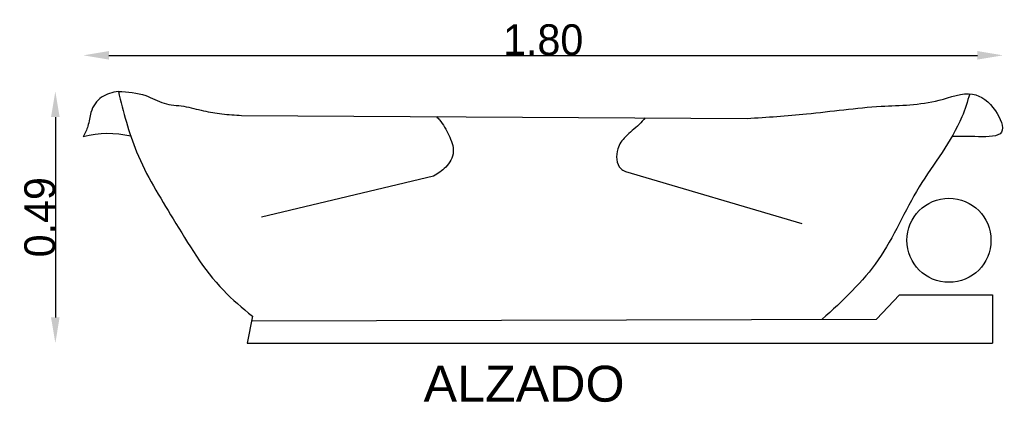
# Model space of a CAD drawing. Extents: x 86.34 to 88.26, y 129.88 to 130.62.
import ezdxf

# ---------------------------------------------------------------- set-up
doc = ezdxf.new("R2010")
doc.units = 0
doc.header["$MEASUREMENT"] = 0
doc.layers.get('0').update_dxf_attribs({"linetype": 'CONTINUOUS'})
doc.layers.get('DEFPOINTS').update_dxf_attribs({"linetype": 'CONTINUOUS'})
doc.layers.add('COTAS', color=1, linetype='CONTINUOUS')
doc.layers.add('TEXTO', color=5, linetype='CONTINUOUS')
doc.styles.add('REXTO1', font='ARIAL.TTF')
doc.dimstyles.get("Standard").update_dxf_attribs({"dimtxt": 0.18, "dimasz": 0.18, "dimexe": 0.18, "dimexo": 0.0625, "dimgap": 0.09, "dimtad": 0, "dimtih": 1, "dimtoh": 1, "dimdec": 4, "dimzin": 0, "dimdsep": 46, "dimtxsty": 'Standard', "dimcen": 0.09, "dimadec": 0, "dimazin": 0, "dimtfac": 1, "dimtdec": 4, "dimtofl": 0, "dimtmove": 0, "dimatfit": 3, "dimfxl": 0, "dimtolj": 1, "dimtzin": 0, "dimarcsym": 0})

# ---------------------------------------------------------------- blocks, each defined once
blk = doc.blocks.new('*D1')
at = {"color": 0, "linetype": 'ByBlock'}
blk.add_line((86.5183, 130.5542), (88.2085, 130.5542), dxfattribs=at)
for points in [[(86.5183, 130.5626), (86.5183, 130.5459), (86.4683, 130.5542)], [(88.2085, 130.5626), (88.2085, 130.5459), (88.2585, 130.5542)]]:
    blk.add_solid(points, dxfattribs=at)
at = {"layer": 'DEFPOINTS', "color": 0, "linetype": 'ByBlock'}
for p in [(88.2585, 130.5542), (86.4683, 130.3959), (88.2585, 130.4047)]:
    blk.add_point(p, dxfattribs=at)
at = {"color": 0, "linetype": 'ByBlock', "insert": (87.3634, 130.5842), "char_height": 0.06, "attachment_point": 5}
blk.add_mtext('\\A1;1.80', dxfattribs=at)
blk = doc.blocks.new('*D0')
at = {"color": 0, "linetype": 'ByBlock'}
blk.add_line((86.4139, 130.4341), (86.4139, 130.0441), dxfattribs=at)
for points in [[(86.4055, 130.4341), (86.4222, 130.4341), (86.4139, 130.4841)], [(86.4055, 130.0441), (86.4222, 130.0441), (86.4139, 129.9941)]]:
    blk.add_solid(points, dxfattribs=at)
at = {"layer": 'DEFPOINTS', "color": 0, "linetype": 'ByBlock'}
for p in [(86.5365, 130.4841), (86.4139, 129.9941), (86.7873, 129.9941)]:
    blk.add_point(p, dxfattribs=at)
at = {"color": 0, "linetype": 'ByBlock', "insert": (86.3839, 130.2391), "char_height": 0.06, "attachment_point": 5, "rotation": 90}
blk.add_mtext('\\A1;0.49', dxfattribs=at)

msp = doc.modelspace()

# ---------------------------------------------------------------- linework, layer by layer
for p, q in [((86.7765, 130.4373), (87.7604, 130.4314)), ((87.1499, 130.3189), (86.815, 130.239)), ((87.5234, 130.3278), (87.8671, 130.2271)), ((88.0124, 130.0406), (88.0568, 130.088)), ((88.0568, 130.088), (88.2376, 130.088)), ((88.2376, 130.088), (88.2376, 129.9941)), ((86.7973, 130.0466), (86.7873, 129.9941)), ((86.7956, 130.0377), (88.0124, 130.0406))]:
    msp.add_line(p, q)
msp.add_lwpolyline([(86.7873, 129.9941), (88.2376, 129.9941)])
msp.add_circle((88.1532, 130.1942), 0.0818)
msp.add_arc((86.5165, 130.2027), 0.1991, 77.1916, 104.0099)
for points in [[(86.5365, 130.4841), (86.5039, 130.4728), (86.4831, 130.4432), (86.4772, 130.4166), (86.4683, 130.3959)], [(86.5365, 130.4841), (86.5898, 130.4758), (86.6254, 130.461), (86.6639, 130.4551), (86.7024, 130.4462), (86.738, 130.4403), (86.7765, 130.4373)]]:
    msp.add_spline(points, degree=3)
for points, knots in [([(86.5365, 130.4841), (86.5462, 130.444), (86.5688, 130.3558), (86.6476, 130.2305), (86.7146, 130.1153), (86.7778, 130.0627), (86.7973, 130.0466)], [0.0126375, 0.0126375, 0.0126375, 0.0126375, 0.1358283, 0.2842337, 0.4542984, 0.5298179, 0.5298179, 0.5298179, 0.5298179]), ([(87.7604, 130.4314), (87.799, 130.4339), (87.886, 130.4395), (88.0107, 130.4577), (88.1175, 130.4567), (88.1976, 130.4899), (88.2432, 130.4552), (88.2691, 130.3948), (88.207, 130.3961), (88.1746, 130.3962), (88.1591, 130.3961)], [0, 0, 0, 0, 0.1159234, 0.2618953, 0.3751343, 0.441401, 0.4965066, 0.5396121, 0.5849462, 0.6337717, 0.6337717, 0.6337717, 0.6337717]), ([(88.1937, 130.4794), (88.1891, 130.4641), (88.1685, 130.398), (88.0874, 130.3014), (88.0256, 130.1504), (87.9462, 130.0764), (87.9063, 130.0404)], [0.0085843, 0.0085843, 0.0085843, 0.0085843, 0.0561723, 0.2156346, 0.3787073, 0.5378013, 0.5378013, 0.5378013, 0.5378013]), ([(87.1556, 130.435), (87.1578, 130.4329), (87.1677, 130.4225), (87.1797, 130.3996), (87.1939, 130.3664), (87.176, 130.3352), (87.1583, 130.3241), (87.1499, 130.3189)], [0.0265288, 0.0265288, 0.0265288, 0.0265288, 0.0356681, 0.0702006, 0.103955, 0.1370592, 0.1666832, 0.1666832, 0.1666832, 0.1666832]), ([(87.5621, 130.4326), (87.5583, 130.4281), (87.5464, 130.4148), (87.5239, 130.3989), (87.5039, 130.371), (87.5054, 130.3378), (87.5202, 130.3296), (87.5234, 130.3278)], [0.0137005, 0.0137005, 0.0137005, 0.0137005, 0.0314837, 0.0671527, 0.0950885, 0.1340245, 0.1447066, 0.1447066, 0.1447066, 0.1447066])]:
    msp.add_open_spline(points, degree=3, knots=knots)

# ---------------------------------------------------------------- texts
at = {"layer": 'TEXTO', "style": 'REXTO1'}
msp.add_text('ALZADO', height=0.07, dxfattribs=at).set_placement((87.1306, 129.8801))

# ---------------------------------------------------------------- dimensions: what is measured, and where the dimension line sits
at = {"layer": 'COTAS'}
dim = msp.add_linear_dim(base=(88.2585, 130.5542), p1=(86.4683, 130.3959), p2=(88.2585, 130.4047), text='1.80', dimstyle='Standard', override={"dimtxt": 0.06, "dimasz": 0.05, "dimexe": 1.25, "dimexo": 0.625, "dimgap": 0, "dimtad": 1, "dimtih": 0, "dimtoh": 0, "dimdec": 2, "dimzin": 8, "dimcen": 2.5, "dimse1": 1, "dimse2": 1, "dimtdec": 2, "dimtix": 1, "dimtofl": 1}, dxfattribs=at)
dim.commit()
dim.dimension.update_dxf_attribs({"geometry": '*D1', "text_midpoint": (87.3634, 130.5842)})
dim = msp.add_linear_dim(base=(86.4139, 129.9941), p1=(86.5365, 130.4841), p2=(86.7873, 129.9941), angle=90, dimstyle='Standard', override={"dimtxt": 0.06, "dimasz": 0.05, "dimexe": 1.25, "dimexo": 0.625, "dimgap": 0, "dimtad": 1, "dimtih": 0, "dimtoh": 0, "dimdec": 2, "dimzin": 8, "dimcen": 2.5, "dimse1": 1, "dimse2": 1, "dimtdec": 2, "dimtix": 1, "dimtofl": 1}, dxfattribs=at)
dim.commit()
dim.dimension.update_dxf_attribs({"geometry": '*D0', "text_midpoint": (86.3839, 130.2391)})

doc.saveas('drawing.dxf')
